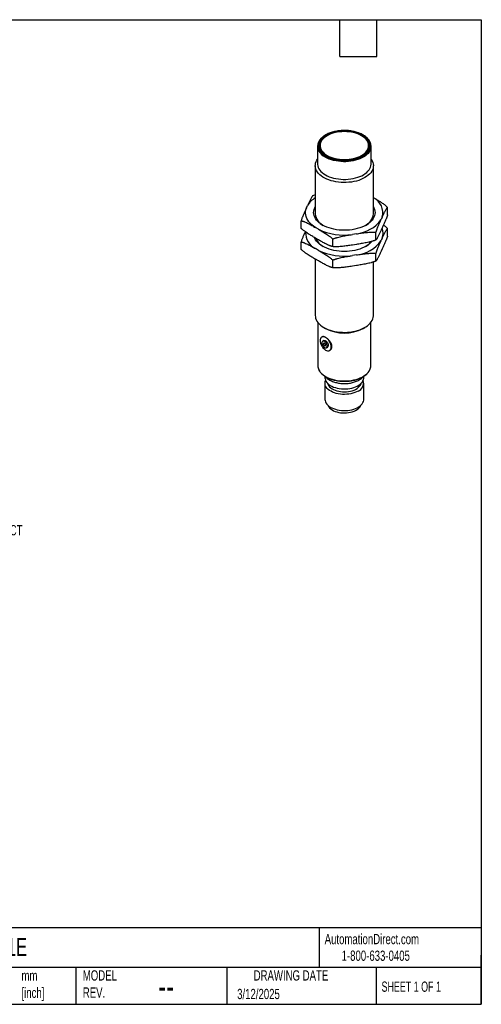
# Model space of a CAD drawing. Header units: millimetres. Extents: x 10 to 410, y 10 to 314.
# Tile 2 of 2: x 267 to 410, y 10 to 314. Entities that reach past the tile are written whole.
import ezdxf

# ---------------------------------------------------------------- set-up
doc = ezdxf.new("R2010")
doc.units = ezdxf.units.MM
doc.header["$LTSCALE"] = 1.5
doc.layers.add('DIMENSIONS', color=140, linetype='Continuous', lineweight=25)
doc.layers.add('TEXT', color=140, linetype='Continuous', lineweight=25)
doc.styles.add('SLDTEXTSTYLE0', font='TXT', dxfattribs={"width": 0.7})
doc.styles.add('SLDTEXTSTYLE1', font='TXT', dxfattribs={"width": 0.65})

msp = doc.modelspace()

# ---------------------------------------------------------------- linework, layer by layer
for p, q in [((358.83, 275.15), (358.83, 269.68)), ((359.63, 275.35), (359.63, 275.07)), ((374.63, 275.07), (374.63, 275.35)), ((375.43, 269.68), (375.43, 275.15)), ((358.13, 269.11), (358.13, 254.2)), ((376.13, 254.2), (376.13, 269.11)), ((358.13, 260.1), (357.33, 259.82)), ((355.37, 256.04), (355.71, 256.77)), ((380.52, 253.87), (380.52, 256.23)), ((378.89, 253.19), (378.55, 252.46)), ((353.75, 249.73), (353.75, 252.09)), ((359.11, 249.45), (358.19, 249.98)), ((370.87, 248.02), (369.61, 247.83)), ((376.93, 246.15), (376.93, 248.5)), ((378.89, 249.92), (378.55, 249.19)), ((380.52, 247.34), (380.52, 249.7)), ((353.75, 243.2), (353.75, 245.56)), ((359.11, 246.18), (358.19, 246.72)), ((363.55, 244.08), (363.55, 246.43)), ((370.87, 244.75), (369.61, 244.56)), ((378.89, 246.65), (378.55, 245.93)), ((359.11, 242.92), (358.19, 243.45)), ((370.87, 241.49), (369.61, 241.29)), ((376.93, 239.61), (376.93, 241.97)), ((378.89, 243.39), (378.55, 242.66)), ((358.13, 240.22), (358.13, 222.73)), ((359.11, 239.65), (358.19, 240.18)), ((363.55, 237.54), (363.55, 239.9)), ((370.87, 238.22), (369.61, 238.03)), ((376.13, 222.73), (376.13, 239.33)), ((358.93, 220.59), (358.93, 207.21)), ((375.33, 207.21), (375.33, 220.59)), ((360.77, 219.06), (361.33, 218.73)), ((372.93, 218.73), (373.5, 219.06)), ((360.26, 216.14), (360.13, 216.07)), ((360.76, 214.99), (360.41, 214.78)), ((361.56, 212.79), (361.91, 213)), ((362.53, 211.91), (362.66, 211.99)), ((361.13, 203.92), (361.13, 203.49)), ((361.13, 201.8), (361.13, 196.79)), ((373.13, 203.49), (373.13, 203.92)), ((373.13, 196.79), (373.13, 201.8))]:
    msp.add_line(p, q)
at = {"flags": 128}
for points in [[(361.41, 272.01), (361.98, 271.71), (362.59, 271.44), (363.25, 271.21), (363.94, 271.02), (364.67, 270.86), (365.41, 270.74), (366.17, 270.67), (366.94, 270.64), (367.71, 270.65), (368.48, 270.7), (369.23, 270.8), (369.96, 270.93), (370.67, 271.11), (371.35, 271.32), (371.99, 271.57), (372.58, 271.85), (373.13, 272.17), (373.62, 272.51), (374.05, 272.88), (374.42, 273.27), (374.72, 273.68), (374.96, 274.1), (375.12, 274.54), (375.21, 274.98), (375.23, 275.43), (375.18, 275.87), (375.05, 276.31), (374.85, 276.74), (374.58, 277.15), (374.24, 277.56), (373.84, 277.94), (373.38, 278.29), (372.86, 278.62), (372.29, 278.92), (371.67, 279.19), (371.01, 279.42), (370.32, 279.61), (369.6, 279.77), (368.85, 279.88), (368.09, 279.96), (367.33, 279.99), (366.55, 279.98), (365.79, 279.93), (365.04, 279.83), (364.3, 279.7), (363.59, 279.52), (362.92, 279.31), (362.28, 279.06), (361.68, 278.77), (361.14, 278.46), (360.65, 278.12), (360.22, 277.75), (359.85, 277.36), (359.54, 276.95), (359.31, 276.52), (359.14, 276.09), (359.05, 275.65), (359.03, 275.2), (359.09, 274.76), (359.22, 274.32), (359.42, 273.89), (359.69, 273.47), (360.02, 273.07), (360.42, 272.69), (360.89, 272.34), (361.41, 272.01)], [(361.58, 272.11), (362.14, 271.82), (362.75, 271.55), (363.4, 271.33), (364.08, 271.14), (364.8, 270.99), (365.53, 270.88), (366.28, 270.81), (367.04, 270.78), (367.8, 270.8), (368.55, 270.86), (369.29, 270.96), (370, 271.1), (370.7, 271.28), (371.35, 271.49), (371.97, 271.75), (372.55, 272.03), (373.07, 272.35), (373.54, 272.69), (373.95, 273.06), (374.29, 273.45), (374.57, 273.86), (374.78, 274.28), (374.91, 274.71), (374.98, 275.15), (374.97, 275.59), (374.89, 276.02), (374.73, 276.45), (374.51, 276.87), (374.21, 277.27), (373.85, 277.66), (373.43, 278.02), (372.95, 278.36), (372.41, 278.67), (371.82, 278.95), (371.19, 279.19), (370.53, 279.4), (369.83, 279.57), (369.1, 279.7), (368.36, 279.79), (367.61, 279.84), (366.85, 279.84), (366.09, 279.81), (365.35, 279.73), (364.62, 279.61), (363.91, 279.45), (363.24, 279.25), (362.6, 279.01), (362, 278.74), (361.45, 278.44), (360.95, 278.11), (360.51, 277.75), (360.14, 277.37), (359.83, 276.97), (359.58, 276.56), (359.41, 276.13), (359.31, 275.7), (359.28, 275.26), (359.33, 274.82), (359.45, 274.39), (359.64, 273.97), (359.9, 273.55), (360.23, 273.16), (360.62, 272.79), (361.07, 272.43), (361.58, 272.11)], [(361.83, 272.29), (362.37, 272.01), (362.97, 271.75), (363.6, 271.54), (364.26, 271.35), (364.96, 271.21), (365.67, 271.11), (366.4, 271.05), (367.13, 271.03), (367.87, 271.05), (368.6, 271.11), (369.31, 271.21), (370, 271.35), (370.67, 271.54), (371.3, 271.75), (371.89, 272.01), (372.44, 272.29), (372.93, 272.61), (373.37, 272.95), (373.75, 273.31), (374.06, 273.7), (374.31, 274.1), (374.49, 274.51), (374.6, 274.93), (374.63, 275.35), (374.6, 275.78), (374.49, 276.2), (374.31, 276.61), (374.06, 277.01), (373.75, 277.4), (373.37, 277.76), (372.93, 278.1), (372.44, 278.42), (371.89, 278.7), (371.3, 278.95), (370.67, 279.17), (370, 279.36), (369.31, 279.5), (368.6, 279.6), (367.87, 279.66), (367.13, 279.68), (366.4, 279.66), (365.67, 279.6), (364.96, 279.5), (364.26, 279.36), (363.6, 279.17), (362.97, 278.95), (362.37, 278.7), (361.83, 278.42), (361.34, 278.1), (360.9, 277.76), (360.52, 277.4), (360.2, 277.01), (359.96, 276.61), (359.78, 276.2), (359.67, 275.78), (359.63, 275.35), (359.67, 274.93), (359.78, 274.51), (359.96, 274.1), (360.2, 273.7), (360.52, 273.31), (360.9, 272.95), (361.34, 272.61), (361.83, 272.29)], [(375.16, 273.93), (375.08, 273.77), (374.82, 273.34), (374.49, 272.94), (374.1, 272.55), (373.65, 272.18), (373.14, 271.84), (372.57, 271.53), (371.96, 271.25), (371.31, 271.01), (370.62, 270.8), (369.9, 270.63), (369.16, 270.5), (368.39, 270.41), (367.62, 270.37), (366.84, 270.36), (366.07, 270.4), (365.3, 270.48), (364.55, 270.6), (363.82, 270.76), (363.12, 270.96), (362.46, 271.19), (361.84, 271.46), (361.26, 271.76)], [(361.83, 272.01), (362.37, 271.72), (362.79, 271.54)], [(375.43, 271.12), (375.48, 271.04), (375.75, 270.6), (375.95, 270.15), (376.08, 269.69), (376.13, 269.23), (376.11, 268.76), (376.02, 268.3), (375.86, 267.84), (375.63, 267.39), (375.33, 266.96), (374.96, 266.55), (374.53, 266.15), (374.04, 265.78), (373.5, 265.44), (372.9, 265.12), (372.26, 264.84), (371.58, 264.59), (370.86, 264.38), (370.11, 264.2), (369.33, 264.07), (368.54, 263.98), (367.74, 263.92), (366.93, 263.91), (366.13, 263.95), (365.33, 264.02), (364.54, 264.13), (363.78, 264.29), (363.05, 264.48), (362.34, 264.71), (361.68, 264.97), (361.06, 265.27), (360.49, 265.6), (359.97, 265.96), (359.51, 266.34), (359.11, 266.75), (358.78, 267.17), (358.51, 267.61), (358.32, 268.07), (358.19, 268.53), (358.13, 268.99), (358.15, 269.46), (358.24, 269.92), (358.41, 270.38), (358.64, 270.83), (358.83, 271.12)], [(358.83, 269.68), (358.84, 269.5), (358.9, 269.05), (359.04, 268.61), (359.25, 268.18), (359.53, 267.76), (359.87, 267.36), (360.28, 266.98), (360.74, 266.62), (361.26, 266.29), (361.84, 265.99), (362.46, 265.72), (363.11, 265.49), (363.81, 265.29), (364.53, 265.13), (365.28, 265.01), (366.04, 264.93), (366.81, 264.89), (367.59, 264.9), (368.36, 264.94), (369.12, 265.03), (369.86, 265.15), (370.58, 265.32), (371.27, 265.53), (371.92, 265.77), (372.53, 266.04), (373.1, 266.35), (373.61, 266.68), (374.07, 267.05), (374.46, 267.43), (374.79, 267.83), (375.06, 268.25), (375.25, 268.69), (375.38, 269.13), (375.43, 269.58), (375.43, 269.68)], [(358.19, 249.98), (357.59, 250.4), (357.05, 250.84), (356.57, 251.31), (356.15, 251.8), (355.8, 252.3), (355.52, 252.82), (355.32, 253.35), (355.18, 253.89), (355.12, 254.43), (355.13, 254.97), (355.22, 255.51), (355.37, 256.04)], [(376.13, 256.38), (376.32, 256.04), (376.5, 255.57), (376.6, 255.09), (376.64, 254.61), (376.6, 254.14), (376.5, 253.66), (376.32, 253.19), (376.07, 252.74), (375.75, 252.3), (375.37, 251.87), (374.92, 251.47), (374.42, 251.09), (373.86, 250.73), (373.24, 250.41), (372.59, 250.12), (371.89, 249.86), (371.15, 249.64), (370.38, 249.46), (369.59, 249.31), (368.78, 249.21), (367.96, 249.15), (367.13, 249.13), (366.3, 249.15), (365.48, 249.21), (364.67, 249.31), (363.88, 249.46), (363.11, 249.64), (362.38, 249.86), (361.68, 250.12), (361.02, 250.41), (360.41, 250.73), (359.85, 251.09), (359.34, 251.47), (358.9, 251.87), (358.52, 252.3), (358.2, 252.74), (357.95, 253.19), (357.77, 253.66), (357.66, 254.14), (357.62, 254.61), (357.66, 255.09), (357.77, 255.57), (357.95, 256.04), (358.13, 256.38)], [(375.7, 245.71), (375.37, 245.34), (374.92, 244.93), (374.42, 244.55), (373.86, 244.2), (373.24, 243.88), (372.59, 243.59), (371.89, 243.33), (371.15, 243.11), (370.38, 242.92), (369.59, 242.78), (368.78, 242.68), (367.96, 242.61), (367.13, 242.59), (366.3, 242.61), (365.48, 242.68), (364.67, 242.78), (363.88, 242.92), (363.11, 243.11), (362.38, 243.33), (361.68, 243.59), (361.02, 243.88), (360.41, 244.2), (359.85, 244.55), (359.34, 244.93), (358.9, 245.34), (358.52, 245.76), (358.2, 246.21), (357.95, 246.66), (357.85, 246.89)], [(358.13, 222.73), (358.15, 222.38), (358.24, 221.92), (358.41, 221.46), (358.64, 221.01), (358.94, 220.58), (359.3, 220.16), (359.73, 219.77), (360.22, 219.4), (360.77, 219.06), (361.36, 218.74), (362.01, 218.46), (362.69, 218.21), (363.41, 218), (364.16, 217.82), (364.93, 217.69), (365.72, 217.6), (366.53, 217.55), (367.33, 217.53), (368.14, 217.57), (368.94, 217.64), (369.72, 217.75), (370.48, 217.91), (371.22, 218.1), (371.92, 218.33), (372.58, 218.6), (373.2, 218.89), (373.78, 219.22), (374.29, 219.58), (374.75, 219.96), (375.15, 220.37), (375.49, 220.79), (375.75, 221.23), (375.95, 221.69), (376.08, 222.15), (376.13, 222.61), (376.13, 222.73)], [(361.33, 215.95), (361.04, 216.09), (360.75, 216.17), (360.49, 216.18), (360.24, 216.12), (360.03, 216), (359.86, 215.82), (359.74, 215.58), (359.66, 215.3), (359.64, 214.97), (359.66, 214.62), (359.74, 214.24), (359.86, 213.86), (360.03, 213.48), (360.24, 213.12), (360.49, 212.79), (360.75, 212.49), (361.04, 212.23), (361.33, 212.03)], [(360.98, 212.85), (361.18, 212.76), (361.37, 212.74), (361.54, 212.78), (361.67, 212.89), (361.75, 213.05), (361.79, 213.26), (361.78, 213.5), (361.72, 213.76), (361.61, 214.03), (361.46, 214.27), (361.28, 214.49), (361.08, 214.66), (360.88, 214.78), (360.68, 214.83), (360.5, 214.82), (360.35, 214.75), (360.24, 214.61), (360.18, 214.43), (360.17, 214.2), (360.21, 213.94), (360.29, 213.68), (360.42, 213.43), (360.59, 213.19), (360.78, 213), (360.98, 212.85)], [(360.98, 213.38), (361.12, 213.33), (361.23, 213.36), (361.31, 213.44), (361.33, 213.58), (361.31, 213.76), (361.23, 213.93), (361.12, 214.09), (360.98, 214.2), (360.85, 214.24), (360.73, 214.22), (360.65, 214.13), (360.63, 213.99), (360.65, 213.82), (360.73, 213.64), (360.85, 213.49), (360.98, 213.38)], [(360.76, 214.99), (360.86, 215.03), (361.03, 215.04), (361.23, 214.98), (361.44, 214.87), (361.63, 214.69), (361.81, 214.48), (361.96, 214.23), (362.07, 213.97), (362.13, 213.71), (362.15, 213.46), (362.11, 213.26), (362.02, 213.09), (361.91, 213)], [(361.33, 212.03), (361.63, 211.89), (361.91, 211.82), (362.18, 211.81), (362.43, 211.86), (362.63, 211.98), (362.8, 212.16), (362.93, 212.4), (363.01, 212.69), (363.03, 213.01), (363.01, 213.37), (362.93, 213.74), (362.8, 214.12), (362.63, 214.5), (362.43, 214.86), (362.18, 215.2), (361.91, 215.5), (361.63, 215.75), (361.33, 215.95)], [(359.24, 205.94), (359.4, 205.64), (359.69, 205.23), (360.05, 204.83), (360.46, 204.46), (360.94, 204.11), (361.47, 203.79), (362.05, 203.5), (362.68, 203.24), (363.34, 203.02), (364.04, 202.83), (364.76, 202.68), (365.51, 202.57), (366.27, 202.51), (367.04, 202.48), (367.8, 202.5), (368.57, 202.55), (369.32, 202.65), (370.05, 202.79), (370.75, 202.97), (371.43, 203.18), (372.06, 203.43), (372.65, 203.71), (373.2, 204.03), (373.69, 204.37), (374.12, 204.74), (374.49, 205.13), (374.8, 205.53), (375.04, 205.95)], [(361.13, 203.49), (361.16, 203.15), (361.26, 202.77), (361.43, 202.41), (361.67, 202.05), (361.98, 201.71), (362.35, 201.4), (362.77, 201.1), (363.25, 200.84), (363.78, 200.61), (364.35, 200.42), (364.95, 200.26), (365.58, 200.14), (366.23, 200.06), (366.88, 200.02), (367.55, 200.03), (368.2, 200.08), (368.84, 200.17), (369.47, 200.29), (370.06, 200.46), (370.62, 200.67), (371.14, 200.91), (371.6, 201.17), (372.02, 201.47), (372.37, 201.8), (372.66, 202.14), (372.88, 202.5), (373.04, 202.87), (373.12, 203.25), (373.13, 203.49)], [(371.38, 199.35), (370.88, 199.09), (370.34, 198.87), (369.77, 198.69), (369.16, 198.54), (368.53, 198.43), (367.87, 198.36), (367.22, 198.34), (366.55, 198.35), (365.9, 198.41), (365.26, 198.51), (364.65, 198.65), (364.06, 198.82), (363.51, 199.04), (363.01, 199.28), (362.55, 199.56), (362.16, 199.86), (361.82, 200.19), (361.54, 200.54), (361.34, 200.9), (361.2, 201.28), (361.14, 201.66), (361.15, 202.04), (361.23, 202.42), (361.31, 202.64)], [(361.93, 201.76), (361.95, 201.66), (362.09, 201.31), (362.3, 200.97), (362.57, 200.65), (362.91, 200.35), (363.31, 200.07), (363.76, 199.83), (364.26, 199.61), (364.8, 199.44), (365.38, 199.3), (365.98, 199.2), (366.59, 199.14), (367.21, 199.12), (367.83, 199.15), (368.44, 199.22), (369.03, 199.33), (369.6, 199.48), (370.13, 199.66), (370.62, 199.89), (371.06, 200.14), (371.44, 200.42), (371.77, 200.73), (372.03, 201.05), (372.22, 201.4), (372.34, 201.75), (372.34, 201.76)], [(361.13, 196.79), (361.16, 196.46), (361.26, 196.08), (361.43, 195.71), (361.67, 195.35), (361.98, 195.02), (362.35, 194.7), (362.77, 194.41), (363.25, 194.15), (363.78, 193.92), (364.35, 193.72), (364.95, 193.56), (365.58, 193.44), (366.23, 193.37), (366.88, 193.33), (367.55, 193.33), (368.2, 193.38), (368.84, 193.47), (369.47, 193.6), (370.06, 193.77), (370.62, 193.97), (371.14, 194.21), (371.6, 194.48), (372.02, 194.78), (372.37, 195.1), (372.66, 195.44), (372.88, 195.8), (373.04, 196.17), (373.12, 196.55), (373.13, 196.79)], [(361.99, 195), (362.09, 194.78), (362.3, 194.44), (362.57, 194.12), (362.91, 193.82), (363.31, 193.54), (363.76, 193.29), (364.26, 193.08), (364.8, 192.9), (365.38, 192.76), (365.98, 192.66), (366.59, 192.61), (367.21, 192.59), (367.83, 192.62), (368.44, 192.68), (369.03, 192.79), (369.6, 192.94), (370.13, 193.13), (370.62, 193.35), (371.06, 193.61), (371.44, 193.89), (371.77, 194.2), (372.03, 194.52), (372.22, 194.86), (372.27, 195)]]:
    msp.add_lwpolyline(points, dxfattribs=at)
for centre, radius, start, end in [((361.74, 275.15), 2.9, 153.5943, 206.6969), ((363.07, 275.21), 3.45, 172.6786, 246.3483), ((363.39, 275.44), 3.77, 185.6948, 245.6253), ((370.33, 275.74), 4.36, 285.1901, 351.1329), ((371.19, 275.21), 3.45, 293.6517, 7.3214), ((372.54, 275.15), 2.89, 335.0195, 25.7686), ((363.62, 276.27), 5.09, 208.4829, 242.4357), ((362.08, 252.88), 7.46, 121.8985, 148.539), ((373.89, 254.54), 5.18, 344.8317, 64.3786), ((362.59, 254.64), 4.47, 185.5971, 243.5565), ((371.69, 254.63), 4.46, 296.3328, 354.5136), ((369.66, 258.99), 11.04, 276.29, 323.7047), ((360.55, 248.32), 5.41, 177.0904, 244.0774), ((367.09, 266.29), 18.64, 244.6463, 277.7676), ((375.01, 248.08), 4.14, 339.7766, 23.457), ((363.13, 248.67), 5.23, 202.8041, 240.9615), ((369.66, 252.46), 11.04, 276.29, 323.7047), ((370.57, 249.38), 6.13, 300.4574, 322.1091), ((367.09, 259.76), 18.64, 244.6463, 277.7676), ((367.13, 229.82), 12.51, 242.3914, 297.6086), ((361.86, 207.24), 2.93, 180.4399, 206.3023), ((372.39, 207.24), 2.94, 334.0176, 359.4834), ((370.44, 201.82), 2.65, 290.7745, 18.0503)]:
    msp.add_arc(centre, radius, start, end)
for points, knots in [([(375.13, 276.46), (375.06, 276.6), (374.92, 276.87), (374.63, 277.26), (374.29, 277.64), (373.89, 278.01), (373.43, 278.35), (372.93, 278.66), (372.38, 278.95), (371.78, 279.2), (371.16, 279.43), (370.5, 279.62), (369.81, 279.77), (369.11, 279.89), (368.39, 279.98), (367.66, 280.02), (366.92, 280.03), (366.19, 280), (365.47, 279.93), (364.76, 279.83), (364.06, 279.69), (363.39, 279.51), (362.75, 279.3), (362.14, 279.06), (361.57, 278.79), (361.05, 278.48), (360.57, 278.15), (360.14, 277.8), (359.77, 277.42), (359.46, 277.03), (359.25, 276.72), (359.18, 276.54), (359.16, 276.5)], [0, 0, 0, 0, 0.032658, 0.066496, 0.100501, 0.134634, 0.168848, 0.203103, 0.237372, 0.271634, 0.305882, 0.340114, 0.374331, 0.408535, 0.442728, 0.476914, 0.511097, 0.545281, 0.579467, 0.613661, 0.647866, 0.682085, 0.716322, 0.75058, 0.784861, 0.819164, 0.853486, 0.887812, 0.922116, 0.956361, 0.990499, 1, 1, 1, 1]), ([(357.33, 259.82), (357.31, 259.79), (357.27, 259.74), (357.21, 259.66), (357.14, 259.56), (357.07, 259.46), (357, 259.35), (356.89, 259.17), (356.73, 258.88), (356.53, 258.49), (356.32, 258.08), (356.05, 257.51), (355.85, 257.07), (355.71, 256.77)], [0, 0, 0, 0, 0.040694, 0.081787, 0.123293, 0.165226, 0.207601, 0.25043, 0.374145, 0.499594, 0.624444, 0.749655, 1, 1, 1, 1]), ([(380.52, 256.23), (380.23, 256.48), (379.66, 256.99), (378.77, 257.62), (377.87, 258.19), (376.99, 258.72), (376.41, 259.05), (376.13, 259.22)], [0, 0, 0, 0, 0.2006343, 0.403601, 0.6069529, 0.8096902, 1, 1, 1, 1]), ([(355.37, 256.04), (355.24, 255.75), (355.03, 255.31), (354.76, 254.7), (354.56, 254.24), (354.35, 253.75), (354.17, 253.3), (354.01, 252.87), (353.88, 252.49), (353.79, 252.22), (353.75, 252.09)], [0, 0, 0, 0, 0.249858, 0.374748, 0.499299, 0.624724, 0.748439, 0.834032, 0.917848, 1, 1, 1, 1]), ([(378.89, 253.19), (379.03, 253.48), (379.23, 253.92), (379.51, 254.49), (379.71, 254.9), (379.91, 255.29), (380.1, 255.62), (380.25, 255.87), (380.39, 256.07), (380.47, 256.18), (380.52, 256.23)], [0, 0, 0, 0, 0.249858, 0.374748, 0.499299, 0.624724, 0.748439, 0.834032, 0.917848, 1, 1, 1, 1]), ([(380.52, 253.87), (380.5, 253.81), (380.45, 253.67), (380.39, 253.48), (380.32, 253.29), (380.25, 253.1), (380.19, 252.91), (380.07, 252.61), (379.92, 252.21), (379.71, 251.73), (379.51, 251.26), (379.23, 250.66), (379.03, 250.21), (378.89, 249.92)], [0, 0, 0, 0, 0.040694, 0.081787, 0.123293, 0.165226, 0.207601, 0.25043, 0.374145, 0.499594, 0.624444, 0.749655, 1, 1, 1, 1]), ([(353.75, 252.09), (353.81, 252.08), (353.92, 252.05), (354.1, 252), (354.28, 251.95), (354.46, 251.89), (354.65, 251.82), (354.96, 251.7), (355.39, 251.51), (355.95, 251.23), (356.51, 250.93), (357.25, 250.52), (357.81, 250.2), (358.19, 249.98)], [0, 0, 0, 0, 0.040542, 0.08148, 0.122829, 0.164602, 0.206813, 0.249476, 0.373818, 0.499914, 0.624736, 0.749916, 1, 1, 1, 1]), ([(376.93, 248.5), (376.95, 248.57), (376.99, 248.7), (377.06, 248.9), (377.13, 249.09), (377.19, 249.28), (377.26, 249.46), (377.37, 249.76), (377.53, 250.16), (377.74, 250.65), (377.94, 251.12), (378.21, 251.72), (378.42, 252.16), (378.55, 252.46)], [0, 0, 0, 0, 0.040694, 0.081787, 0.123293, 0.165226, 0.207601, 0.25043, 0.374145, 0.499594, 0.624444, 0.749655, 1, 1, 1, 1]), ([(380.52, 249.7), (380.23, 249.96), (379.82, 250.33), (379.39, 250.63), (379.26, 250.72)], [0, 0, 0, 0, 0.690548, 1, 1, 1, 1]), ([(358.19, 246.72), (357.81, 246.93), (357.25, 247.26), (356.51, 247.7), (355.95, 248.05), (355.4, 248.42), (354.9, 248.77), (354.47, 249.1), (354.1, 249.41), (353.87, 249.62), (353.75, 249.73)], [0, 0, 0, 0, 0.249911, 0.374819, 0.499388, 0.624811, 0.748523, 0.834087, 0.917875, 1, 1, 1, 1]), ([(355, 248.71), (354.91, 248.5), (354.7, 248.05), (354.39, 247.32), (354.07, 246.51), (353.85, 245.87), (353.75, 245.56)], [0, 0, 0, 0, 0.225263, 0.483598, 0.742004, 1, 1, 1, 1]), ([(359.11, 249.45), (359.48, 249.23), (360.04, 248.91), (360.78, 248.46), (361.34, 248.12), (361.9, 247.75), (362.39, 247.4), (362.82, 247.06), (363.19, 246.76), (363.43, 246.54), (363.55, 246.43)], [0, 0, 0, 0, 0.2499108, 0.3748189, 0.4993876, 0.624811, 0.7485234, 0.8340874, 0.9178754, 1, 1, 1, 1]), ([(363.55, 246.43), (363.63, 246.47), (363.78, 246.53), (364.03, 246.62), (364.27, 246.71), (364.53, 246.79), (364.78, 246.87), (365.2, 246.99), (365.79, 247.14), (366.55, 247.31), (367.31, 247.45), (368.33, 247.63), (369.1, 247.75), (369.61, 247.83)], [0, 0, 0, 0, 0.040694, 0.0817869, 0.1232931, 0.1652264, 0.2076007, 0.2504298, 0.3741445, 0.4995936, 0.6244445, 0.749655, 1, 1, 1, 1]), ([(370.87, 248.02), (371.38, 248.1), (372.14, 248.22), (373.16, 248.36), (373.92, 248.45), (374.68, 248.52), (375.36, 248.56), (375.94, 248.56), (376.45, 248.55), (376.77, 248.52), (376.93, 248.5)], [0, 0, 0, 0, 0.249858, 0.374748, 0.499299, 0.624724, 0.748439, 0.834032, 0.917848, 1, 1, 1, 1]), ([(378.55, 249.19), (378.42, 248.9), (378.21, 248.46), (377.94, 247.89), (377.74, 247.48), (377.53, 247.08), (377.35, 246.76), (377.19, 246.5), (377.06, 246.3), (376.97, 246.2), (376.93, 246.15)], [0, 0, 0, 0, 0.249858, 0.374748, 0.499299, 0.624724, 0.748439, 0.834032, 0.917848, 1, 1, 1, 1]), ([(378.89, 246.65), (379.03, 246.95), (379.23, 247.39), (379.51, 247.96), (379.71, 248.37), (379.91, 248.76), (380.1, 249.09), (380.25, 249.34), (380.39, 249.54), (380.47, 249.65), (380.52, 249.7)], [0, 0, 0, 0, 0.249858, 0.374748, 0.499299, 0.624724, 0.748439, 0.834032, 0.917848, 1, 1, 1, 1]), ([(380.52, 247.34), (380.5, 247.27), (380.45, 247.14), (380.39, 246.95), (380.32, 246.76), (380.25, 246.57), (380.19, 246.38), (380.07, 246.08), (379.92, 245.68), (379.71, 245.2), (379.51, 244.73), (379.23, 244.12), (379.03, 243.68), (378.89, 243.39)], [0, 0, 0, 0, 0.040694, 0.081787, 0.123293, 0.165226, 0.207601, 0.25043, 0.374145, 0.499594, 0.624444, 0.749655, 1, 1, 1, 1]), ([(353.75, 245.56), (353.81, 245.55), (353.92, 245.52), (354.1, 245.47), (354.28, 245.42), (354.46, 245.35), (354.65, 245.29), (354.96, 245.16), (355.39, 244.97), (355.95, 244.7), (356.51, 244.4), (357.25, 243.99), (357.81, 243.66), (358.19, 243.45)], [0, 0, 0, 0, 0.040542, 0.08148, 0.122829, 0.164602, 0.206813, 0.249476, 0.373818, 0.499914, 0.624736, 0.749916, 1, 1, 1, 1]), ([(363.55, 244.08), (363.49, 244.09), (363.37, 244.11), (363.2, 244.16), (363.02, 244.22), (362.83, 244.28), (362.65, 244.35), (362.34, 244.47), (361.9, 244.66), (361.35, 244.94), (360.79, 245.23), (360.04, 245.65), (359.48, 245.97), (359.11, 246.18)], [0, 0, 0, 0, 0.0405417, 0.0814798, 0.1228286, 0.1646018, 0.206813, 0.249476, 0.3738178, 0.4999145, 0.6247358, 0.7499156, 1, 1, 1, 1]), ([(369.61, 244.56), (369.1, 244.48), (368.34, 244.36), (367.32, 244.22), (366.56, 244.13), (365.8, 244.06), (365.12, 244.02), (364.53, 244.02), (364.03, 244.03), (363.71, 244.06), (363.55, 244.08)], [0, 0, 0, 0, 0.249858, 0.374748, 0.499299, 0.624724, 0.748439, 0.834032, 0.917848, 1, 1, 1, 1]), ([(376.93, 246.15), (376.85, 246.11), (376.69, 246.05), (376.45, 245.96), (376.2, 245.87), (375.95, 245.79), (375.7, 245.71), (375.28, 245.59), (374.69, 245.44), (373.93, 245.27), (373.16, 245.13), (372.14, 244.95), (371.38, 244.83), (370.87, 244.75)], [0, 0, 0, 0, 0.040694, 0.081787, 0.123293, 0.165226, 0.207601, 0.25043, 0.374145, 0.499594, 0.624444, 0.749655, 1, 1, 1, 1]), ([(376.93, 241.97), (376.95, 242.04), (376.99, 242.17), (377.06, 242.37), (377.13, 242.56), (377.19, 242.75), (377.26, 242.93), (377.37, 243.23), (377.53, 243.63), (377.74, 244.12), (377.94, 244.58), (378.21, 245.19), (378.42, 245.63), (378.55, 245.93)], [0, 0, 0, 0, 0.040694, 0.081787, 0.123293, 0.165226, 0.207601, 0.25043, 0.374145, 0.499594, 0.624444, 0.749655, 1, 1, 1, 1]), ([(358.19, 240.18), (357.81, 240.4), (357.25, 240.72), (356.51, 241.17), (355.95, 241.52), (355.4, 241.89), (354.9, 242.24), (354.47, 242.57), (354.1, 242.87), (353.87, 243.09), (353.75, 243.2)], [0, 0, 0, 0, 0.249911, 0.374819, 0.499388, 0.624811, 0.748523, 0.834087, 0.917875, 1, 1, 1, 1]), ([(359.11, 242.92), (359.48, 242.7), (360.04, 242.38), (360.78, 241.93), (361.34, 241.58), (361.9, 241.22), (362.39, 240.86), (362.82, 240.53), (363.19, 240.23), (363.43, 240.01), (363.55, 239.9)], [0, 0, 0, 0, 0.249911, 0.374819, 0.499388, 0.624811, 0.748523, 0.834087, 0.917875, 1, 1, 1, 1]), ([(363.55, 239.9), (363.63, 239.93), (363.78, 240), (364.03, 240.09), (364.27, 240.18), (364.53, 240.26), (364.78, 240.34), (365.2, 240.46), (365.79, 240.61), (366.55, 240.78), (367.31, 240.92), (368.33, 241.09), (369.1, 241.21), (369.61, 241.29)], [0, 0, 0, 0, 0.040694, 0.081787, 0.123293, 0.165226, 0.207601, 0.25043, 0.374145, 0.499594, 0.624444, 0.749655, 1, 1, 1, 1]), ([(370.87, 241.49), (371.38, 241.57), (372.14, 241.68), (373.16, 241.82), (373.92, 241.92), (374.68, 241.99), (375.36, 242.03), (375.94, 242.03), (376.45, 242.02), (376.77, 241.99), (376.93, 241.97)], [0, 0, 0, 0, 0.249858, 0.374748, 0.499299, 0.624724, 0.748439, 0.834032, 0.917848, 1, 1, 1, 1]), ([(378.55, 242.66), (378.42, 242.37), (378.21, 241.93), (377.94, 241.36), (377.74, 240.94), (377.53, 240.55), (377.35, 240.23), (377.19, 239.97), (377.06, 239.77), (376.97, 239.67), (376.93, 239.61)], [0, 0, 0, 0, 0.249858, 0.374748, 0.499299, 0.624724, 0.748439, 0.834032, 0.917848, 1, 1, 1, 1]), ([(363.55, 237.54), (363.49, 237.56), (363.37, 237.58), (363.2, 237.63), (363.02, 237.69), (362.83, 237.75), (362.65, 237.82), (362.34, 237.94), (361.9, 238.13), (361.35, 238.4), (360.79, 238.7), (360.04, 239.12), (359.48, 239.44), (359.11, 239.65)], [0, 0, 0, 0, 0.040542, 0.08148, 0.122829, 0.164602, 0.206813, 0.249476, 0.373818, 0.499914, 0.624736, 0.749916, 1, 1, 1, 1]), ([(369.61, 238.03), (369.1, 237.95), (368.34, 237.83), (367.32, 237.69), (366.56, 237.6), (365.8, 237.53), (365.12, 237.49), (364.53, 237.48), (364.03, 237.5), (363.71, 237.53), (363.55, 237.54)], [0, 0, 0, 0, 0.249858, 0.374748, 0.499299, 0.624724, 0.748439, 0.834032, 0.917848, 1, 1, 1, 1]), ([(376.93, 239.61), (376.85, 239.58), (376.69, 239.52), (376.45, 239.42), (376.2, 239.34), (375.95, 239.25), (375.7, 239.18), (375.28, 239.05), (374.69, 238.9), (373.93, 238.74), (373.16, 238.6), (372.14, 238.42), (371.38, 238.3), (370.87, 238.22)], [0, 0, 0, 0, 0.040694, 0.0817869, 0.1232931, 0.1652264, 0.2076007, 0.2504298, 0.3741445, 0.4995936, 0.6244445, 0.749655, 1, 1, 1, 1]), ([(361.33, 215.95), (361.23, 216.01), (361.08, 216.09), (360.92, 216.15), (360.82, 216.18), (360.7, 216.2), (360.57, 216.22), (360.41, 216.21), (360.31, 216.18), (360.26, 216.14), (360.26, 216.14)], [0, 0, 0, 0, 0.2428494, 0.326919, 0.4125304, 0.4997066, 0.6331172, 0.7998436, 0.99989, 1, 1, 1, 1]), ([(362.66, 211.99), (362.66, 211.99), (362.73, 212.02), (362.85, 212.12), (363, 212.28), (363.15, 212.49), (363.26, 212.78), (363.3, 213.15), (363.26, 213.48), (363.2, 213.75), (363.11, 213.98), (363, 214.22), (362.85, 214.49), (362.66, 214.77), (362.44, 215.04), (362.22, 215.27), (361.97, 215.5), (361.67, 215.74), (361.44, 215.88), (361.33, 215.95)], [0, 0, 0, 0, 0.00019, 0.062212, 0.113442, 0.166771, 0.252522, 0.333153, 0.413905, 0.456249, 0.49991, 0.553529, 0.604505, 0.666902, 0.733559, 0.789126, 0.833603, 0.919063, 1, 1, 1, 1]), ([(359.26, 205.88), (359.29, 205.81), (359.39, 205.59), (359.63, 205.25), (359.95, 204.87), (360.33, 204.5), (360.77, 204.16), (361.25, 203.84), (361.79, 203.54), (362.37, 203.28), (362.98, 203.05), (363.63, 202.85), (364.3, 202.68), (364.99, 202.56), (365.71, 202.46), (366.43, 202.41), (367.16, 202.39), (367.89, 202.41), (368.61, 202.47), (369.32, 202.56), (370.02, 202.7), (370.69, 202.86), (371.33, 203.06), (371.94, 203.3), (372.52, 203.57), (373.05, 203.86), (373.53, 204.18), (373.97, 204.53), (374.35, 204.9), (374.67, 205.29), (374.89, 205.63), (374.99, 205.83), (375.01, 205.9)], [0, 0, 0, 0, 0.0186583, 0.0527014, 0.0869263, 0.1212969, 0.1557657, 0.1902888, 0.224834, 0.2593765, 0.2939064, 0.3284203, 0.3629179, 0.3974012, 0.4318731, 0.4663369, 0.5007964, 0.5352555, 0.5697173, 0.6041853, 0.6386635, 0.6731558, 0.7076659, 0.742197, 0.7767514, 0.811329, 0.8459264, 0.8805326, 0.9151216, 0.9496579, 0.9840933, 1, 1, 1, 1]), ([(361.13, 203.92), (361.23, 203.82), (361.45, 203.58), (361.85, 203.25), (362.33, 202.92), (362.86, 202.62), (363.43, 202.36), (364.04, 202.14), (364.67, 201.96), (365.33, 201.83), (365.99, 201.74), (366.67, 201.69), (367.35, 201.68), (368.03, 201.71), (368.7, 201.79), (369.36, 201.91), (370, 202.07), (370.62, 202.28), (371.22, 202.53), (371.78, 202.83), (372.31, 203.17), (372.76, 203.53), (373.02, 203.8), (373.13, 203.92)], [0, 0, 0, 0, 0.03535, 0.081269, 0.128423, 0.176505, 0.225118, 0.273862, 0.322494, 0.370939, 0.419202, 0.467336, 0.515416, 0.563532, 0.611751, 0.660166, 0.70887, 0.757946, 0.807446, 0.857356, 0.907524, 0.95752, 1, 1, 1, 1])]:
    msp.add_open_spline(points, degree=3, knots=knots)
at = {"layer": 'TEXT'}
for p, q in [((9.52, 314.32), (409.57, 314.32)), ((365.76, 302.89), (365.76, 314.32)), ((377.19, 302.89), (377.19, 314.32)), ((409.57, 314.32), (409.57, 9.52)), ((365.76, 302.89), (377.19, 302.89)), ((409.57, 33.19), (9.52, 33.19)), ((359.36, 33.19), (359.36, 20.95)), ((409.57, 9.52), (409.57, 24.77)), ((409.57, 20.95), (9.52, 20.95)), ((283.95, 20.95), (283.95, 9.52)), ((330.7, 20.95), (330.7, 9.52)), ((377.02, 20.95), (377.02, 9.52)), ((9.52, 9.52), (409.57, 9.52))]:
    msp.add_line(p, q, dxfattribs=at)

# ---------------------------------------------------------------- texts
at = {"color": 179, "linetype": 'Continuous', "lineweight": 18, "char_height": 3.175, "attachment_point": 1, "style": 'SLDTEXTSTYLE0'}
for s, insert in [('AutomationDirect.com', (361.04, 31.31)), ('1-800-633-0405', (366.29, 26.16))]:
    msp.add_mtext(s, dxfattribs=dict(at, insert=insert))
at = {"layer": 'DIMENSIONS', "insert": (237.52, 163.17), "char_height": 3.175, "attachment_point": 1, "style": 'SLDTEXTSTYLE0'}
msp.add_mtext('M12 4-PIN^JQUICK DISCONNECT', dxfattribs=at)
at = {"layer": 'TEXT'}
for s, insert, char_height, attachment_point, style in [('FKLN-BP-1E', (238.81, 30.04), 5.556, 1, 'SLDTEXTSTYLE0'), ('mm^J[inch]', (267.1, 19.99), 3.175, 1, 'SLDTEXTSTYLE0'), ('MODEL ^JREV.', (286.1, 20.05), 3.175, 1, 'SLDTEXTSTYLE0'), ('DRAWING DATE', (350.59, 20.05), 3.175, 2, 'SLDTEXTSTYLE0'), ('SHEET 1 OF 1', (378.66, 16.58), 3.175, 1, 'SLDTEXTSTYLE1'), ('--', (309.45, 19.1), 7.937, 1, 'SLDTEXTSTYLE0'), ('3/12/2025', (333.92, 14.31), 3.175, 1, 'SLDTEXTSTYLE0')]:
    msp.add_mtext(s, dxfattribs=dict(at, insert=insert, char_height=char_height, attachment_point=attachment_point, style=style))

doc.saveas('drawing.dxf')
